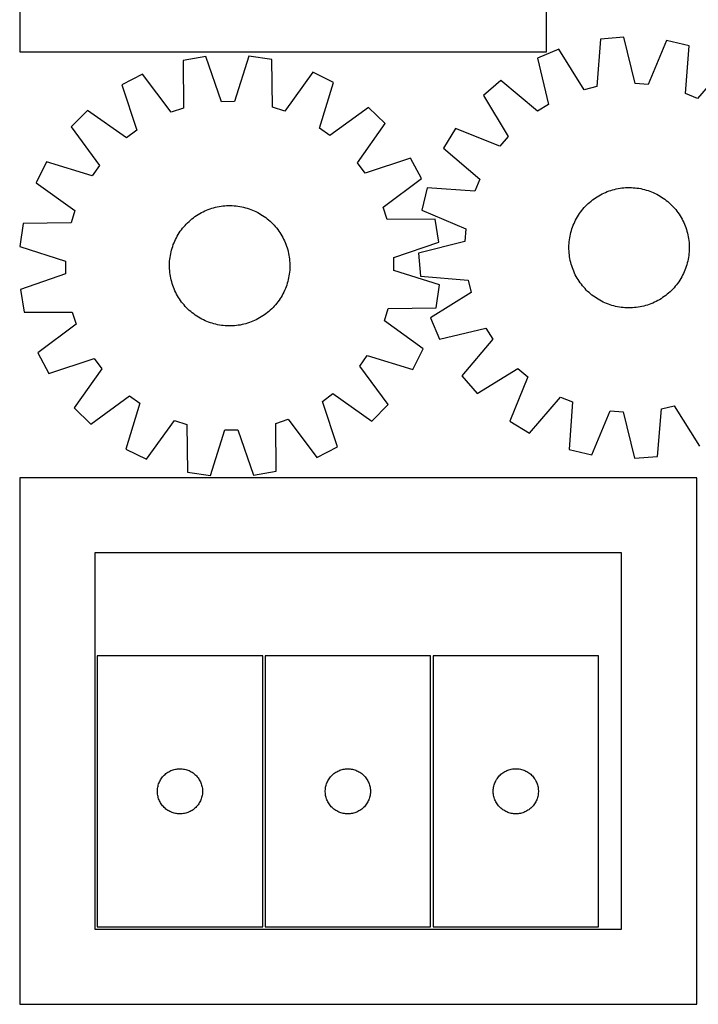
# Model space of a CAD drawing. Header units: millimetres. Extents: x 7 to 1493, y 7 to 2993.
# Tile 1 of 14: x 7 to 458, y 7 to 661. Entities that reach past the tile are written whole.
import ezdxf

# ---------------------------------------------------------------- set-up
doc = ezdxf.new("R2010")
doc.units = ezdxf.units.MM
doc.layers.add('CUT', color=7, linetype='CONTINUOUS', true_color=0x000000)

msp = doc.modelspace()

# ---------------------------------------------------------------- linework, layer by layer
at = {"layer": 'CUT'}
for p, q in [((6.640731, 1089.642746), (6.640731, 639.642746)), ((356.640731, 639.642746), (356.640731, 1089.642746)), ((392.613331, 648.161319), (390.01758, 616.503195)), ((407.9492, 649.402956), (392.613331, 648.161319)), ((415.604026, 618.574748), (407.9492, 649.402956)), ((364.878053, 641.436723), (350.676462, 635.516812)), ((381.684665, 614.482826), (364.878053, 641.436723)), ((436.405031, 647.227755), (424.153427, 617.921221)), ((451.373996, 643.669578), (436.405031, 647.227755)), ((449.127728, 611.984739), (451.373996, 643.669578)), ((6.640731, 639.642746), (356.640731, 639.642746)), ((130.313037, 636.555043), (115.143256, 633.984381)), ((140.619927, 606.509365), (130.313037, 636.555043)), ((158.850225, 636.862831), (149.193772, 606.601838)), ((174.071922, 634.619956), (158.850225, 636.862831)), ((350.676462, 635.516812), (357.990655, 604.606016)), ((115.143256, 633.984381), (115.310585, 602.220459)), ((174.589732, 602.859814), (174.071922, 634.619956)), ((477.764926, 632.807504), (457.056741, 608.721287)), ((88.09789, 624.873182), (74.464949, 617.740617)), ((107.18495, 599.483048), (88.09789, 624.873182)), ((201.307512, 626.094204), (182.772519, 600.298297)), ((215.091119, 619.25734), (201.307512, 626.094204)), ((74.464949, 617.740617), (84.43968, 587.583039)), ((205.769162, 588.891638), (215.091119, 619.25734)), ((326.37666, 620.550668), (314.699497, 610.531965)), ((350.68991, 600.109518), (326.37666, 620.550668)), ((390.01758, 616.503195), (381.684665, 614.482826)), ((424.153427, 617.921221), (415.604026, 618.574748)), ((314.699497, 610.531965), (331.207669, 583.394261)), ((457.056741, 608.721287), (449.127728, 611.984739)), ((115.310585, 602.220459), (107.18495, 599.483048)), ((149.193772, 606.601838), (140.619927, 606.509365)), ((182.772519, 600.298297), (174.589732, 602.859814)), ((238.359102, 602.732607), (212.759903, 583.92687)), ((249.355385, 591.970994), (238.359102, 602.732607)), ((357.990655, 604.606016), (350.68991, 600.109518)), ((51.558792, 600.717873), (40.797179, 589.72159)), ((77.557648, 582.468647), (51.558792, 600.717873)), ((40.797179, 589.72159), (59.602916, 564.122391)), ((231.106159, 565.972138), (249.355385, 591.970994)), ((84.43968, 587.583039), (77.557648, 582.468647)), ((212.759903, 583.92687), (205.769162, 588.891638)), ((296.213804, 588.789265), (288.204112, 575.652471)), ((325.653742, 576.861784), (296.213804, 588.789265)), ((331.207669, 583.394261), (325.653742, 576.861784)), ((288.204112, 575.652471), (312.290329, 554.944286)), ((24.272447, 566.453607), (17.435583, 552.67)), ((54.638149, 557.13165), (24.272447, 566.453607)), ((59.602916, 564.122391), (54.638149, 557.13165)), ((236.220551, 559.090106), (231.106159, 565.972138)), ((266.378129, 569.064837), (236.220551, 559.090106)), ((273.510694, 555.431897), (266.378129, 569.064837)), ((17.435583, 552.67), (43.231489, 534.135006)), ((248.12056, 536.344837), (273.510694, 555.431897)), ((312.290329, 554.944286), (309.026877, 547.015273)), ((277.342038, 549.261541), (273.78386, 534.292576)), ((309.026877, 547.015273), (277.342038, 549.261541)), ((389.264553, 542.658349), (390.318668, 543.342343)), ((390.318668, 543.342343), (391.393748, 543.992889)), ((391.393748, 543.992889), (392.488732, 544.609345)), ((392.488732, 544.609345), (393.602538, 545.191103)), ((393.602538, 545.191103), (394.734068, 545.737588)), ((394.734068, 545.737588), (395.882206, 546.248262)), ((395.882206, 546.248262), (397.045817, 546.722619)), ((397.045817, 546.722619), (398.223755, 547.160192)), ((398.223755, 547.160192), (399.414855, 547.56055)), ((399.414855, 547.56055), (400.617944, 547.923297)), ((400.617944, 547.923297), (401.831833, 548.248074)), ((401.831833, 548.248074), (403.055324, 548.534563)), ((403.055324, 548.534563), (404.28721, 548.782479)), ((404.28721, 548.782479), (405.526276, 548.991578)), ((405.526276, 548.991578), (406.771299, 549.161654)), ((406.771299, 549.161654), (408.021049, 549.29254)), ((408.021049, 549.29254), (409.274294, 549.384105)), ((409.274294, 549.384105), (410.529797, 549.436259)), ((410.529797, 549.436259), (411.786318, 549.448951)), ((411.786318, 549.448951), (413.042618, 549.422169)), ((413.042618, 549.422169), (414.297457, 549.355939)), ((414.297457, 549.355939), (415.549596, 549.250326)), ((415.549596, 549.250326), (416.7978, 549.105434)), ((416.7978, 549.105434), (418.040837, 548.921407)), ((418.040837, 548.921407), (419.27748, 548.698426)), ((419.27748, 548.698426), (420.506509, 548.436711)), ((420.506509, 548.436711), (421.726711, 548.136521)), ((421.726711, 548.136521), (422.936881, 547.798151)), ((422.936881, 547.798151), (424.135826, 547.421936)), ((424.135826, 547.421936), (425.322362, 547.008246)), ((425.322362, 547.008246), (426.495319, 546.557491)), ((426.495319, 546.557491), (427.653538, 546.070115)), ((427.653538, 546.070115), (428.795876, 545.546598)), ((428.795876, 545.546598), (429.921207, 544.987459)), ((429.921207, 544.987459), (431.02842, 544.393247)), ((431.02842, 544.393247), (432.116421, 543.764551)), ((432.116421, 543.764551), (433.184138, 543.10199)), ((137.857385, 536.591106), (139.091017, 536.830183)), ((139.091017, 536.830183), (140.33155, 537.030393)), ((140.33155, 537.030393), (141.57776, 537.191539)), ((141.57776, 537.191539), (142.828417, 537.31346)), ((142.828417, 537.31346), (144.082286, 537.396037)), ((144.082286, 537.396037), (145.33813, 537.439189)), ((145.33813, 537.439189), (146.59471, 537.442872)), ((146.59471, 537.442872), (147.850786, 537.407083)), ((147.850786, 537.407083), (149.105117, 537.331858)), ((149.105117, 537.331858), (150.356467, 537.21727)), ((150.356467, 537.21727), (151.6036, 537.063433)), ((151.6036, 537.063433), (152.845286, 536.870498)), ((152.845286, 536.870498), (154.080299, 536.638657)), ((381.706385, 536.069876), (382.557281, 536.994529)), ((382.557281, 536.994529), (383.4368, 537.891999)), ((383.4368, 537.891999), (384.344076, 538.761399)), ((384.344076, 538.761399), (385.278213, 539.601872)), ((385.278213, 539.601872), (386.238289, 540.412589)), ((386.238289, 540.412589), (387.223357, 541.192748)), ((387.223357, 541.192748), (388.232443, 541.941581)), ((388.232443, 541.941581), (389.264553, 542.658349)), ((433.184138, 543.10199), (434.230517, 542.406218)), ((434.230517, 542.406218), (435.254524, 541.677921)), ((435.254524, 541.677921), (436.25515, 540.917819)), ((436.25515, 540.917819), (437.231407, 540.126662)), ((437.231407, 540.126662), (438.182331, 539.305231)), ((438.182331, 539.305231), (439.106984, 538.454335)), ((439.106984, 538.454335), (440.004454, 537.574815)), ((440.004454, 537.574815), (440.873854, 536.667539)), ((43.231489, 534.135006), (40.669972, 525.952219)), ((122.987615, 530.104569), (124.024838, 530.813918)), ((124.024838, 530.813918), (125.08383, 531.490337)), ((125.08383, 531.490337), (126.163546, 532.133159)), ((126.163546, 532.133159), (127.262921, 532.741749)), ((127.262921, 532.741749), (128.38087, 533.315506)), ((128.38087, 533.315506), (129.516289, 533.853864)), ((129.516289, 533.853864), (130.668059, 534.356292)), ((130.668059, 534.356292), (131.835041, 534.822295)), ((131.835041, 534.822295), (133.016086, 535.251412)), ((133.016086, 535.251412), (134.210026, 535.643219)), ((134.210026, 535.643219), (135.415684, 535.997331)), ((135.415684, 535.997331), (136.631871, 536.313397)), ((136.631871, 536.313397), (137.857385, 536.591106)), ((154.080299, 536.638657), (155.307419, 536.368137)), ((155.307419, 536.368137), (156.525438, 536.059206)), ((156.525438, 536.059206), (157.733151, 535.712168)), ((157.733151, 535.712168), (158.929368, 535.327366)), ((158.929368, 535.327366), (160.112907, 534.90518)), ((160.112907, 534.90518), (161.282602, 534.446027)), ((161.282602, 534.446027), (162.437297, 533.950359)), ((162.437297, 533.950359), (163.575852, 533.418666)), ((163.575852, 533.418666), (164.697145, 532.851472)), ((164.697145, 532.851472), (165.800069, 532.249338)), ((165.800069, 532.249338), (166.883535, 531.612857)), ((166.883535, 531.612857), (167.946475, 530.942657)), ((167.946475, 530.942657), (168.987838, 530.239401)), ((168.987838, 530.239401), (170.006597, 529.503781)), ((250.857971, 528.219201), (248.12056, 536.344837)), ((273.78386, 534.292576), (303.090395, 522.040972)), ((377.247065, 530.003966), (377.909626, 531.071683)), ((377.909626, 531.071683), (378.605398, 532.118062)), ((378.605398, 532.118062), (379.333694, 533.142069)), ((379.333694, 533.142069), (380.093796, 534.142695)), ((380.093796, 534.142695), (380.884953, 535.118952)), ((380.884953, 535.118952), (381.706385, 536.069876)), ((440.873854, 536.667539), (441.714327, 535.733402)), ((441.714327, 535.733402), (442.525044, 534.773326)), ((442.525044, 534.773326), (443.305203, 533.788259)), ((443.305203, 533.788259), (444.054036, 532.779172)), ((444.054036, 532.779172), (444.770804, 531.747062)), ((444.770804, 531.747062), (445.454798, 530.692947)), ((445.454798, 530.692947), (446.105344, 529.617867)), ((8.90983, 525.434409), (6.666955, 510.212713)), ((40.669972, 525.952219), (8.90983, 525.434409)), ((115.591398, 523.334795), (116.419626, 524.279805)), ((116.419626, 524.279805), (117.277129, 525.198334)), ((117.277129, 525.198334), (118.163061, 526.089474)), ((118.163061, 526.089474), (119.076547, 526.952347)), ((119.076547, 526.952347), (120.016686, 527.786101)), ((120.016686, 527.786101), (120.98255, 528.589913)), ((120.98255, 528.589913), (121.973185, 529.362991)), ((121.973185, 529.362991), (122.987615, 530.104569)), ((170.006597, 529.503781), (171.001748, 528.736525)), ((171.001748, 528.736525), (171.972307, 527.938389)), ((171.972307, 527.938389), (172.917317, 527.11016)), ((172.917317, 527.11016), (173.835846, 526.252657)), ((173.835846, 526.252657), (174.726986, 525.366725)), ((174.726986, 525.366725), (175.58986, 524.453239)), ((175.58986, 524.453239), (176.423614, 523.5131)), ((282.621893, 528.38653), (250.857971, 528.219201)), ((285.192555, 513.216749), (282.621893, 528.38653)), ((374.003369, 523.209907), (374.454124, 524.382864)), ((374.454124, 524.382864), (374.941501, 525.541082)), ((374.941501, 525.541082), (375.465017, 526.683421)), ((375.465017, 526.683421), (376.024157, 527.808752)), ((376.024157, 527.808752), (376.618368, 528.915965)), ((376.618368, 528.915965), (377.247065, 530.003966)), ((446.105344, 529.617867), (446.7218, 528.522884)), ((446.7218, 528.522884), (447.303558, 527.409077)), ((447.303558, 527.409077), (447.850043, 526.277547)), ((447.850043, 526.277547), (448.360717, 525.12941)), ((448.360717, 525.12941), (448.835074, 523.965798)), ((448.835074, 523.965798), (449.272647, 522.787861)), ((110.678314, 516.059633), (111.280449, 517.162557)), ((111.280449, 517.162557), (111.91693, 518.246023)), ((111.91693, 518.246023), (112.587129, 519.308962)), ((112.587129, 519.308962), (113.290385, 520.350325)), ((113.290385, 520.350325), (114.026005, 521.369085)), ((114.026005, 521.369085), (114.793261, 522.364235)), ((114.793261, 522.364235), (115.591398, 523.334795)), ((176.423614, 523.5131), (177.227426, 522.547236)), ((177.227426, 522.547236), (178.000503, 521.556601)), ((178.000503, 521.556601), (178.742082, 520.542171)), ((178.742082, 520.542171), (179.451431, 519.504949)), ((179.451431, 519.504949), (180.12785, 518.445957)), ((180.12785, 518.445957), (180.770671, 517.36624)), ((180.770671, 517.36624), (181.379261, 516.266865)), ((303.090395, 522.040972), (302.436867, 513.491571)), ((372.090208, 515.928382), (372.313189, 517.165025)), ((372.313189, 517.165025), (372.574904, 518.394054)), ((372.574904, 518.394054), (372.875095, 519.614256)), ((372.875095, 519.614256), (373.213465, 520.824426)), ((373.213465, 520.824426), (373.58968, 522.023371)), ((373.58968, 522.023371), (374.003369, 523.209907)), ((449.272647, 522.787861), (449.673005, 521.59676)), ((449.673005, 521.59676), (450.035752, 520.393672)), ((450.035752, 520.393672), (450.36053, 519.179783)), ((450.36053, 519.179783), (450.647018, 517.956292)), ((450.647018, 517.956292), (450.894934, 516.724405)), ((108.20242, 510.291856), (108.624606, 511.475395)), ((108.624606, 511.475395), (109.083759, 512.64509)), ((109.083759, 512.64509), (109.579427, 513.799784)), ((109.579427, 513.799784), (110.11112, 514.93834)), ((110.11112, 514.93834), (110.678314, 516.059633)), ((181.379261, 516.266865), (181.953018, 515.148916)), ((181.953018, 515.148916), (182.491376, 514.013497)), ((182.491376, 514.013497), (182.993805, 512.861728)), ((182.993805, 512.861728), (183.459807, 511.694745)), ((183.459807, 511.694745), (183.888924, 510.513701)), ((183.888924, 510.513701), (184.280731, 509.31976)), ((255.146877, 502.909859), (285.192555, 513.216749)), ((302.436867, 513.491571), (271.608659, 505.836745)), ((371.562664, 509.673863), (371.589446, 510.930163)), ((371.589446, 510.930163), (371.655677, 512.185002)), ((371.655677, 512.185002), (371.76129, 513.437141)), ((371.76129, 513.437141), (371.906181, 514.685345)), ((371.906181, 514.685345), (372.090208, 515.928382)), ((450.894934, 516.724405), (451.104033, 515.485339)), ((451.104033, 515.485339), (451.27411, 514.240317)), ((451.27411, 514.240317), (451.404995, 512.990566)), ((451.404995, 512.990566), (451.49656, 511.737321)), ((451.49656, 511.737321), (451.548714, 510.481819)), ((6.666955, 510.212713), (36.927948, 500.55626)), ((106.466353, 502.966088), (106.659288, 504.207774)), ((106.659288, 504.207774), (106.89113, 505.442786)), ((106.89113, 505.442786), (107.16165, 506.669907)), ((107.16165, 506.669907), (107.470581, 507.887925)), ((107.470581, 507.887925), (107.817619, 509.095639)), ((107.817619, 509.095639), (108.20242, 510.291856)), ((184.280731, 509.31976), (184.634843, 508.114102)), ((184.634843, 508.114102), (184.950909, 506.897916)), ((184.950909, 506.897916), (185.228618, 505.672402)), ((185.228618, 505.672402), (185.467695, 504.438769)), ((185.467695, 504.438769), (185.667906, 503.198236)), ((271.608659, 505.836745), (272.850296, 490.500876)), ((371.575356, 508.417342), (371.562664, 509.673863)), ((371.627511, 507.161839), (371.575356, 508.417342)), ((371.719076, 505.908594), (371.627511, 507.161839)), ((371.849961, 504.658844), (371.719076, 505.908594)), ((372.020037, 503.413821), (371.849961, 504.658844)), ((451.217889, 504.213816), (451.033862, 502.970779)), ((451.362781, 505.46202), (451.217889, 504.213816)), ((451.468394, 506.714159), (451.362781, 505.46202)), ((451.534624, 507.968998), (451.468394, 506.714159)), ((451.561406, 509.225298), (451.534624, 507.968998)), ((451.548714, 510.481819), (451.561406, 509.225298)), ((36.927948, 500.55626), (37.020421, 491.982415)), ((106.086914, 497.957198), (106.122703, 499.213273)), ((106.090597, 496.700618), (106.086914, 497.957198)), ((106.122703, 499.213273), (106.197928, 500.467605)), ((106.197928, 500.467605), (106.312516, 501.718955)), ((106.312516, 501.718955), (106.466353, 502.966088)), ((185.667906, 503.198236), (185.829051, 501.952026)), ((185.829051, 501.952026), (185.950972, 500.70137)), ((185.950972, 500.70137), (186.03355, 499.447501)), ((186.03355, 499.447501), (186.076701, 498.191656)), ((186.076701, 498.191656), (186.080384, 496.935076)), ((255.239351, 494.336014), (255.146877, 502.909859)), ((372.229137, 502.174755), (372.020037, 503.413821)), ((372.477053, 500.942869), (372.229137, 502.174755)), ((372.763541, 499.719377), (372.477053, 500.942869)), ((373.088319, 498.505489), (372.763541, 499.719377)), ((373.451066, 497.3024), (373.088319, 498.505489)), ((449.910606, 498.074734), (449.534391, 496.875789)), ((450.248976, 499.284905), (449.910606, 498.074734)), ((450.549166, 500.505107), (450.248976, 499.284905)), ((450.810881, 501.734136), (450.549166, 500.505107)), ((451.033862, 502.970779), (450.810881, 501.734136)), ((37.020421, 491.982415), (6.974743, 481.675525)), ((106.133749, 495.444774), (106.090597, 496.700618)), ((106.216326, 494.190904), (106.133749, 495.444774)), ((106.338247, 492.940248), (106.216326, 494.190904)), ((106.499393, 491.694038), (106.338247, 492.940248)), ((106.699603, 490.453505), (106.499393, 491.694038)), ((185.700945, 491.926186), (185.508011, 490.6845)), ((185.854782, 493.173319), (185.700945, 491.926186)), ((185.96937, 494.424669), (185.854782, 493.173319)), ((186.044596, 495.679001), (185.96937, 494.424669)), ((186.080384, 496.935076), (186.044596, 495.679001)), ((285.500343, 484.679562), (255.239351, 494.336014)), ((373.851423, 496.1113), (373.451066, 497.3024)), ((374.288997, 494.933362), (373.851423, 496.1113)), ((374.763354, 493.769751), (374.288997, 494.933362)), ((375.274027, 492.621613), (374.763354, 493.769751)), ((375.820512, 491.490083), (375.274027, 492.621613)), ((376.40227, 490.376276), (375.820512, 491.490083)), ((447.099914, 491.090408), (446.505703, 489.983196)), ((447.659054, 492.215739), (447.099914, 491.090408)), ((448.18257, 493.358078), (447.659054, 492.215739)), ((448.669946, 494.516297), (448.18257, 493.358078)), ((449.120701, 495.689253), (448.669946, 494.516297)), ((449.534391, 496.875789), (449.120701, 495.689253)), ((106.938681, 489.219872), (106.699603, 490.453505)), ((107.21639, 487.994358), (106.938681, 489.219872)), ((107.532456, 486.778172), (107.21639, 487.994358)), ((107.886567, 485.572514), (107.532456, 486.778172)), ((108.278375, 484.378573), (107.886567, 485.572514)), ((108.707491, 483.197529), (108.278375, 484.378573)), ((183.964878, 484.600419), (183.542692, 483.416879)), ((184.34968, 485.796635), (183.964878, 484.600419)), ((184.696718, 487.004349), (184.34968, 485.796635)), ((185.005649, 488.222367), (184.696718, 487.004349)), ((185.276169, 489.449488), (185.005649, 488.222367)), ((185.508011, 490.6845), (185.276169, 489.449488)), ((272.850296, 490.500876), (304.50842, 487.905125)), ((283.257468, 469.457865), (285.500343, 484.679562)), ((304.50842, 487.905125), (306.528789, 479.57221)), ((377.018726, 489.281293), (376.40227, 490.376276)), ((377.669273, 488.206213), (377.018726, 489.281293)), ((378.353267, 487.152098), (377.669273, 488.206213)), ((379.070034, 486.119988), (378.353267, 487.152098)), ((379.818867, 485.110901), (379.070034, 486.119988)), ((380.599027, 484.125834), (379.818867, 485.110901)), ((443.030275, 484.756465), (442.239117, 483.780209)), ((443.790376, 485.757091), (443.030275, 484.756465)), ((444.518673, 486.781099), (443.790376, 485.757091)), ((445.214445, 487.827477), (444.518673, 486.781099)), ((445.877006, 488.895194), (445.214445, 487.827477)), ((446.505703, 489.983196), (445.877006, 488.895194)), ((6.974743, 481.675525), (9.545405, 466.505744)), ((109.173494, 482.030546), (108.707491, 483.197529)), ((109.675922, 480.878777), (109.173494, 482.030546)), ((110.214281, 479.743358), (109.675922, 480.878777)), ((110.788038, 478.625409), (110.214281, 479.743358)), ((111.396627, 477.526034), (110.788038, 478.625409)), ((181.488984, 478.832641), (180.88685, 477.729717)), ((182.056178, 479.953934), (181.488984, 478.832641)), ((182.587871, 481.09249), (182.056178, 479.953934)), ((183.083539, 482.247185), (182.587871, 481.09249)), ((183.542692, 483.416879), (183.083539, 482.247185)), ((306.528789, 479.57221), (279.574893, 462.765598)), ((381.409743, 483.165758), (380.599027, 484.125834)), ((382.250217, 482.231621), (381.409743, 483.165758)), ((383.119617, 481.324345), (382.250217, 482.231621)), ((384.017087, 480.444825), (383.119617, 481.324345)), ((384.94174, 479.59393), (384.017087, 480.444825)), ((385.892664, 478.772498), (384.94174, 479.59393)), ((386.868921, 477.981341), (385.892664, 478.772498)), ((387.869546, 477.221239), (386.868921, 477.981341)), ((436.885781, 478.486572), (435.900714, 477.706412)), ((437.845857, 479.297288), (436.885781, 478.486572)), ((438.779994, 480.137761), (437.845857, 479.297288)), ((439.68727, 481.007162), (438.779994, 480.137761)), ((440.56679, 481.904631), (439.68727, 481.007162)), ((441.417686, 482.829285), (440.56679, 481.904631)), ((442.239117, 483.780209), (441.417686, 482.829285)), ((112.039449, 476.446318), (111.396627, 477.526034)), ((112.715868, 475.387326), (112.039449, 476.446318)), ((113.425217, 474.350103), (112.715868, 475.387326)), ((114.166796, 473.335673), (113.425217, 474.350103)), ((114.939873, 472.345038), (114.166796, 473.335673)), ((115.743685, 471.379174), (114.939873, 472.345038)), ((116.577439, 470.439035), (115.743685, 471.379174)), ((176.575901, 471.55748), (175.747672, 470.612469)), ((177.374037, 472.528039), (176.575901, 471.55748)), ((178.141294, 473.523189), (177.374037, 472.528039)), ((178.876913, 474.541949), (178.141294, 473.523189)), ((179.58017, 475.583312), (178.876913, 474.541949)), ((180.250369, 476.646251), (179.58017, 475.583312)), ((180.88685, 477.729717), (180.250369, 476.646251)), ((388.893554, 476.492943), (387.869546, 477.221239)), ((389.939932, 475.797171), (388.893554, 476.492943)), ((391.007649, 475.134609), (389.939932, 475.797171)), ((392.095651, 474.505913), (391.007649, 475.134609)), ((393.202864, 473.911702), (392.095651, 474.505913)), ((394.328194, 473.352562), (393.202864, 473.911702)), ((395.470533, 472.829046), (394.328194, 473.352562)), ((396.628752, 472.341669), (395.470533, 472.829046)), ((397.801708, 471.890914), (396.628752, 472.341669)), ((398.988244, 471.477225), (397.801708, 471.890914)), ((400.187189, 471.101009), (398.988244, 471.477225)), ((423.709215, 471.33861), (422.506127, 470.975864)), ((424.900316, 471.738968), (423.709215, 471.33861)), ((426.078253, 472.176541), (424.900316, 471.738968)), ((427.241865, 472.650899), (426.078253, 472.176541)), ((428.390002, 473.161572), (427.241865, 472.650899)), ((429.521533, 473.708057), (428.390002, 473.161572)), ((430.635339, 474.289815), (429.521533, 473.708057)), ((431.730322, 474.906271), (430.635339, 474.289815)), ((432.805402, 475.556817), (431.730322, 474.906271)), ((433.859517, 476.240812), (432.805402, 475.556817)), ((434.891627, 476.957579), (433.859517, 476.240812)), ((435.900714, 477.706412), (434.891627, 476.957579)), ((9.545405, 466.505744), (41.309327, 466.673073)), ((41.309327, 466.673073), (44.046738, 458.547437)), ((117.440312, 469.525549), (116.577439, 470.439035)), ((118.331453, 468.639617), (117.440312, 469.525549)), ((119.249981, 467.782114), (118.331453, 468.639617)), ((120.194992, 466.953885), (119.249981, 467.782114)), ((121.165551, 466.155749), (120.194992, 466.953885)), ((122.160701, 465.388493), (121.165551, 466.155749)), ((123.179461, 464.652873), (122.160701, 465.388493)), ((169.179683, 464.787705), (168.142461, 464.078356)), ((170.194113, 465.529284), (169.179683, 464.787705)), ((171.184749, 466.302361), (170.194113, 465.529284)), ((172.150612, 467.106173), (171.184749, 466.302361)), ((173.090751, 467.939927), (172.150612, 467.106173)), ((174.004237, 468.8028), (173.090751, 467.939927)), ((174.890169, 469.693941), (174.004237, 468.8028)), ((175.747672, 470.612469), (174.890169, 469.693941)), ((248.93581, 460.757268), (251.497326, 468.940055)), ((251.497326, 468.940055), (283.257468, 469.457865)), ((401.39736, 470.76264), (400.187189, 471.101009)), ((402.617562, 470.462449), (401.39736, 470.76264)), ((403.846591, 470.200734), (402.617562, 470.462449)), ((405.083234, 469.977753), (403.846591, 470.200734)), ((406.326271, 469.793726), (405.083234, 469.977753)), ((407.574475, 469.648834), (406.326271, 469.793726)), ((408.826614, 469.543221), (407.574475, 469.648834)), ((410.081453, 469.476991), (408.826614, 469.543221)), ((411.337753, 469.450209), (410.081453, 469.476991)), ((412.594274, 469.462901), (411.337753, 469.450209)), ((413.849777, 469.515056), (412.594274, 469.462901)), ((415.103021, 469.606621), (413.849777, 469.515056)), ((416.352772, 469.737506), (415.103021, 469.606621)), ((417.597794, 469.907582), (416.352772, 469.737506)), ((418.83686, 470.116681), (417.597794, 469.907582)), ((420.068747, 470.364598), (418.83686, 470.116681)), ((421.292238, 470.651086), (420.068747, 470.364598)), ((422.506127, 470.975864), (421.292238, 470.651086)), ((44.046738, 458.547437), (18.656605, 439.460377)), ((124.220824, 463.949617), (123.179461, 464.652873)), ((125.283763, 463.279417), (124.220824, 463.949617)), ((126.367229, 462.642936), (125.283763, 463.279417)), ((127.470153, 462.040802), (126.367229, 462.642936)), ((128.591446, 461.473608), (127.470153, 462.040802)), ((129.730002, 460.941915), (128.591446, 461.473608)), ((130.884697, 460.446247), (129.730002, 460.941915)), ((132.054391, 459.987094), (130.884697, 460.446247)), ((133.237931, 459.564908), (132.054391, 459.987094)), ((134.434147, 459.180106), (133.237931, 459.564908)), ((135.641861, 458.833069), (134.434147, 459.180106)), ((136.859879, 458.524137), (135.641861, 458.833069)), ((138.087, 458.253617), (136.859879, 458.524137)), ((139.322013, 458.021776), (138.087, 458.253617)), ((154.309914, 458.301168), (153.076282, 458.062091)), ((155.535428, 458.578877), (154.309914, 458.301168)), ((156.751614, 458.894944), (155.535428, 458.578877)), ((157.957272, 459.249055), (156.751614, 458.894944)), ((159.151213, 459.640863), (157.957272, 459.249055)), ((160.332257, 460.069979), (159.151213, 459.640863)), ((161.49924, 460.535982), (160.332257, 460.069979)), ((162.651009, 461.03841), (161.49924, 460.535982)), ((163.786429, 461.576768), (162.651009, 461.03841)), ((164.904377, 462.150526), (163.786429, 461.576768)), ((166.003752, 462.759115), (164.904377, 462.150526)), ((167.083469, 463.401937), (166.003752, 462.759115)), ((168.142461, 464.078356), (167.083469, 463.401937)), ((274.731716, 442.222275), (248.93581, 460.757268)), ((279.574893, 462.765598), (285.494804, 448.564006)), ((140.563698, 457.828841), (139.322013, 458.021776)), ((141.810831, 457.675004), (140.563698, 457.828841)), ((143.062181, 457.560416), (141.810831, 457.675004)), ((144.316513, 457.485191), (143.062181, 457.560416)), ((145.572589, 457.449402), (144.316513, 457.485191)), ((146.829168, 457.453085), (145.572589, 457.449402)), ((148.085013, 457.496237), (146.829168, 457.453085)), ((149.338882, 457.578814), (148.085013, 457.496237)), ((150.589539, 457.700735), (149.338882, 457.578814)), ((151.835748, 457.861881), (150.589539, 457.700735)), ((153.076282, 458.062091), (151.835748, 457.861881)), ((285.494804, 448.564006), (316.4056, 455.8782)), ((316.4056, 455.8782), (320.902097, 448.577455)), ((320.902097, 448.577455), (300.460947, 424.264205)), ((18.656605, 439.460377), (25.78917, 425.827437)), ((267.894852, 428.438667), (274.731716, 442.222275)), ((25.78917, 425.827437), (55.946748, 435.802168)), ((55.946748, 435.802168), (61.06114, 428.920136)), ((232.564382, 430.769883), (237.52915, 437.760624)), ((237.52915, 437.760624), (267.894852, 428.438667)), ((61.06114, 428.920136), (42.811913, 402.92128)), ((251.370119, 405.170684), (232.564382, 430.769883)), ((310.47965, 412.587041), (337.617354, 429.095214)), ((337.617354, 429.095214), (344.149832, 423.541287)), ((300.460947, 424.264205), (310.47965, 412.587041)), ((344.149832, 423.541287), (332.22235, 394.101349)), ((207.727619, 407.309235), (214.609651, 412.423627)), ((214.609651, 412.423627), (240.608506, 394.174401)), ((53.808196, 392.159667), (79.407396, 410.965404)), ((86.398136, 406.000637), (77.076179, 375.634935)), ((79.407396, 410.965404), (86.398136, 406.000637)), ((217.702349, 377.151658), (207.727619, 407.309235)), ((345.359145, 386.091657), (366.067329, 410.177874)), ((366.067329, 410.177874), (373.996343, 406.914422)), ((373.996343, 406.914422), (371.750074, 375.229583)), ((42.811913, 402.92128), (53.808196, 392.159667)), ((240.608506, 394.174401), (251.370119, 405.170684)), ((386.71904, 371.671405), (398.970643, 400.977939)), ((398.970643, 400.977939), (407.520045, 400.324412)), ((407.520045, 400.324412), (415.174871, 369.496204)), ((430.51074, 370.737841), (433.10649, 402.395965)), ((433.10649, 402.395965), (441.439406, 404.416334)), ((441.439406, 404.416334), (458.246018, 377.462438)), ((90.859787, 368.798071), (109.39478, 394.593977)), ((109.39478, 394.593977), (117.577567, 392.03246)), ((176.856713, 392.671815), (184.982349, 395.409226)), ((184.982349, 395.409226), (204.069409, 370.019093)), ((332.22235, 394.101349), (345.359145, 386.091657)), ((117.577567, 392.03246), (118.095377, 360.272318)), ((133.317074, 358.029443), (142.973526, 388.290436)), ((142.973526, 388.290436), (151.547372, 388.382909)), ((151.547372, 388.382909), (161.854262, 358.337231)), ((177.024042, 360.907893), (176.856713, 392.671815)), ((77.076179, 375.634935), (90.859787, 368.798071)), ((204.069409, 370.019093), (217.702349, 377.151658)), ((371.750074, 375.229583), (386.71904, 371.671405)), ((415.174871, 369.496204), (430.51074, 370.737841)), ((118.095377, 360.272318), (133.317074, 358.029443)), ((161.854262, 358.337231), (177.024042, 360.907893)), ((456.524767, 356.515852), (6.524767, 356.515852)), ((6.524767, 356.515852), (6.524767, 6.515852)), ((456.524767, 6.515852), (456.524767, 356.515852)), ((406.524767, 306.515852), (56.524767, 306.515852)), ((56.524767, 306.515852), (56.524767, 56.515852)), ((406.524767, 56.515852), (406.524767, 306.515852)), ((168.051275, 238.096695), (58.051275, 238.096695)), ((58.051275, 238.096695), (58.051275, 58.096695)), ((168.051275, 58.096695), (168.051275, 238.096695)), ((279.634512, 238.076172), (169.634512, 238.076172)), ((169.634512, 238.076172), (169.634512, 58.076172)), ((279.634512, 58.076172), (279.634512, 238.076172)), ((281.272355, 238.121182), (281.272355, 58.121182)), ((391.272355, 238.121182), (281.272355, 238.121182)), ((391.272355, 58.121182), (391.272355, 238.121182)), ((100.60612, 156.470351), (101.053686, 157.099909)), ((101.053686, 157.099909), (101.533068, 157.705593)), ((101.533068, 157.705593), (102.042995, 158.285795)), ((102.042995, 158.285795), (102.582113, 158.838978)), ((102.582113, 158.838978), (103.148993, 159.363674)), ((103.148993, 159.363674), (103.742133, 159.858492)), ((103.742133, 159.858492), (104.359959, 160.32212)), ((104.359959, 160.32212), (105.000832, 160.753328)), ((105.000832, 160.753328), (105.663054, 161.150974)), ((105.663054, 161.150974), (106.344868, 161.514001)), ((106.344868, 161.514001), (107.044467, 161.841449)), ((107.044467, 161.841449), (107.759994, 162.132447)), ((107.759994, 162.132447), (108.489553, 162.386226)), ((108.489553, 162.386226), (109.231208, 162.602111)), ((109.231208, 162.602111), (109.982994, 162.77953)), ((109.982994, 162.77953), (110.742916, 162.918014)), ((110.742916, 162.918014), (111.50896, 163.017193)), ((111.50896, 163.017193), (112.279094, 163.076806)), ((112.279094, 163.076806), (113.051275, 163.096695)), ((113.051275, 163.096695), (113.823456, 163.076806)), ((113.823456, 163.076806), (114.59359, 163.017193)), ((114.59359, 163.017193), (115.359634, 162.918014)), ((115.359634, 162.918014), (116.119556, 162.77953)), ((116.119556, 162.77953), (116.871342, 162.602111)), ((116.871342, 162.602111), (117.612998, 162.386226)), ((117.612998, 162.386226), (118.342556, 162.132447)), ((118.342556, 162.132447), (119.058084, 161.841449)), ((119.058084, 161.841449), (119.757682, 161.514001)), ((119.757682, 161.514001), (120.439496, 161.150974)), ((120.439496, 161.150974), (121.101718, 160.753328)), ((121.101718, 160.753328), (121.742592, 160.32212)), ((121.742592, 160.32212), (122.360417, 159.858492)), ((122.360417, 159.858492), (122.953557, 159.363674)), ((122.953557, 159.363674), (123.520437, 158.838978)), ((123.520437, 158.838978), (124.059556, 158.285795)), ((124.059556, 158.285795), (124.569482, 157.705593)), ((124.569482, 157.705593), (125.048864, 157.099909)), ((125.048864, 157.099909), (125.49643, 156.470351)), ((212.189357, 156.449828), (212.636923, 157.079386)), ((212.636923, 157.079386), (213.116305, 157.68507)), ((213.116305, 157.68507), (213.626231, 158.265272)), ((213.626231, 158.265272), (214.16535, 158.818455)), ((214.16535, 158.818455), (214.73223, 159.343151)), ((214.73223, 159.343151), (215.32537, 159.837969)), ((215.32537, 159.837969), (215.943195, 160.301597)), ((215.943195, 160.301597), (216.584069, 160.732805)), ((216.584069, 160.732805), (217.246291, 161.130451)), ((217.246291, 161.130451), (217.928105, 161.493478)), ((217.928105, 161.493478), (218.627703, 161.820926)), ((218.627703, 161.820926), (219.343231, 162.111924)), ((219.343231, 162.111924), (220.072789, 162.365703)), ((220.072789, 162.365703), (220.814445, 162.581588)), ((220.814445, 162.581588), (221.566231, 162.759007)), ((221.566231, 162.759007), (222.326153, 162.89749)), ((222.326153, 162.89749), (223.092197, 162.99667)), ((223.092197, 162.99667), (223.862331, 163.056283)), ((223.862331, 163.056283), (224.634512, 163.076172)), ((224.634512, 163.076172), (225.406693, 163.056283)), ((225.406693, 163.056283), (226.176827, 162.99667)), ((226.176827, 162.99667), (226.94287, 162.89749)), ((226.94287, 162.89749), (227.702793, 162.759007)), ((227.702793, 162.759007), (228.454579, 162.581588)), ((228.454579, 162.581588), (229.196234, 162.365703)), ((229.196234, 162.365703), (229.925793, 162.111924)), ((229.925793, 162.111924), (230.64132, 161.820926)), ((230.64132, 161.820926), (231.340919, 161.493478)), ((231.340919, 161.493478), (232.022733, 161.130451)), ((232.022733, 161.130451), (232.684955, 160.732805)), ((232.684955, 160.732805), (233.325828, 160.301597)), ((233.325828, 160.301597), (233.943654, 159.837969)), ((233.943654, 159.837969), (234.536794, 159.343151)), ((234.536794, 159.343151), (235.103674, 158.818455)), ((235.103674, 158.818455), (235.642792, 158.265272)), ((235.642792, 158.265272), (236.152719, 157.68507)), ((236.152719, 157.68507), (236.632101, 157.079386)), ((236.632101, 157.079386), (237.079667, 156.449828)), ((323.8272, 156.494838), (324.274766, 157.124397)), ((324.274766, 157.124397), (324.754148, 157.73008)), ((324.754148, 157.73008), (325.264074, 158.310282)), ((325.264074, 158.310282), (325.803192, 158.863465)), ((325.803192, 158.863465), (326.370073, 159.388161)), ((326.370073, 159.388161), (326.963213, 159.882979)), ((326.963213, 159.882979), (327.581038, 160.346607)), ((327.581038, 160.346607), (328.221912, 160.777816)), ((328.221912, 160.777816), (328.884134, 161.175461)), ((328.884134, 161.175461), (329.565948, 161.538489)), ((329.565948, 161.538489), (330.265546, 161.865936)), ((330.265546, 161.865936), (330.981073, 162.156935)), ((330.981073, 162.156935), (331.710632, 162.410713)), ((331.710632, 162.410713), (332.452288, 162.626598)), ((332.452288, 162.626598), (333.204074, 162.804018)), ((333.204074, 162.804018), (333.963996, 162.942501)), ((333.963996, 162.942501), (334.73004, 163.041681)), ((334.73004, 163.041681), (335.500173, 163.101294)), ((335.500173, 163.101294), (336.272355, 163.121182)), ((336.272355, 163.121182), (337.044536, 163.101294)), ((337.044536, 163.101294), (337.81467, 163.041681)), ((337.81467, 163.041681), (338.580713, 162.942501)), ((338.580713, 162.942501), (339.340636, 162.804018)), ((339.340636, 162.804018), (340.092422, 162.626598)), ((340.092422, 162.626598), (340.834077, 162.410713)), ((340.834077, 162.410713), (341.563636, 162.156935)), ((341.563636, 162.156935), (342.279163, 161.865936)), ((342.279163, 161.865936), (342.978762, 161.538489)), ((342.978762, 161.538489), (343.660576, 161.175461)), ((343.660576, 161.175461), (344.322798, 160.777816)), ((344.322798, 160.777816), (344.963671, 160.346607)), ((344.963671, 160.346607), (345.581497, 159.882979)), ((345.581497, 159.882979), (346.174637, 159.388161)), ((346.174637, 159.388161), (346.741517, 158.863465)), ((346.741517, 158.863465), (347.280635, 158.310282)), ((347.280635, 158.310282), (347.790561, 157.73008)), ((347.790561, 157.73008), (348.269943, 157.124397)), ((348.269943, 157.124397), (348.71751, 156.494838)), ((98.175435, 150.02267), (98.294306, 150.785906)), ((98.294306, 150.785906), (98.45231, 151.542011)), ((98.45231, 151.542011), (98.649027, 152.28898)), ((98.649027, 152.28898), (98.883937, 153.024831)), ((98.883937, 153.024831), (99.156416, 153.747613)), ((99.156416, 153.747613), (99.465741, 154.455411)), ((99.465741, 154.455411), (99.811093, 155.146346)), ((99.811093, 155.146346), (100.191556, 155.818587)), ((100.191556, 155.818587), (100.60612, 156.470351)), ((125.49643, 156.470351), (125.910995, 155.818587)), ((125.910995, 155.818587), (126.291457, 155.146346)), ((126.291457, 155.146346), (126.636809, 154.455411)), ((126.636809, 154.455411), (126.946135, 153.747613)), ((126.946135, 153.747613), (127.218614, 153.024831)), ((127.218614, 153.024831), (127.453523, 152.28898)), ((127.453523, 152.28898), (127.650241, 151.542011)), ((127.650241, 151.542011), (127.808244, 150.785906)), ((127.808244, 150.785906), (127.927115, 150.02267)), ((209.758672, 150.002147), (209.877543, 150.765383)), ((209.877543, 150.765383), (210.035546, 151.521488)), ((210.035546, 151.521488), (210.232264, 152.268457)), ((210.232264, 152.268457), (210.467173, 153.004308)), ((210.467173, 153.004308), (210.739652, 153.72709)), ((210.739652, 153.72709), (211.048978, 154.434888)), ((211.048978, 154.434888), (211.39433, 155.125823)), ((211.39433, 155.125823), (211.774792, 155.798064)), ((211.774792, 155.798064), (212.189357, 156.449828)), ((237.079667, 156.449828), (237.494231, 155.798064)), ((237.494231, 155.798064), (237.874694, 155.125823)), ((237.874694, 155.125823), (238.220046, 154.434888)), ((238.220046, 154.434888), (238.529371, 153.72709)), ((238.529371, 153.72709), (238.80185, 153.004308)), ((238.80185, 153.004308), (239.03676, 152.268457)), ((239.03676, 152.268457), (239.233477, 151.521488)), ((239.233477, 151.521488), (239.391481, 150.765383)), ((239.391481, 150.765383), (239.510352, 150.002147)), ((321.396515, 150.047158), (321.515385, 150.810394)), ((321.515385, 150.810394), (321.673389, 151.566499)), ((321.673389, 151.566499), (321.870107, 152.313467)), ((321.870107, 152.313467), (322.105016, 153.049318)), ((322.105016, 153.049318), (322.377495, 153.772101)), ((322.377495, 153.772101), (322.686821, 154.479898)), ((322.686821, 154.479898), (323.032173, 155.170834)), ((323.032173, 155.170834), (323.412635, 155.843074)), ((323.412635, 155.843074), (323.8272, 156.494838)), ((348.71751, 156.494838), (349.132074, 155.843074)), ((349.132074, 155.843074), (349.512537, 155.170834)), ((349.512537, 155.170834), (349.857889, 154.479898)), ((349.857889, 154.479898), (350.167214, 153.772101)), ((350.167214, 153.772101), (350.439693, 153.049318)), ((350.439693, 153.049318), (350.674603, 152.313467)), ((350.674603, 152.313467), (350.87132, 151.566499)), ((350.87132, 151.566499), (351.029324, 150.810394)), ((351.029324, 150.810394), (351.148195, 150.047158)), ((98.056248, 148.482914), (98.096012, 149.254327)), ((98.056248, 147.710476), (98.056248, 148.482914)), ((98.096012, 146.939063), (98.056248, 147.710476)), ((98.096012, 149.254327), (98.175435, 150.02267)), ((98.175435, 146.17072), (98.096012, 146.939063)), ((98.294306, 145.407484), (98.175435, 146.17072)), ((98.45231, 144.651379), (98.294306, 145.407484)), ((98.649027, 143.904411), (98.45231, 144.651379)), ((127.650241, 144.651379), (127.453523, 143.904411)), ((127.808244, 145.407484), (127.650241, 144.651379)), ((127.927115, 146.17072), (127.808244, 145.407484)), ((127.927115, 150.02267), (128.006538, 149.254327)), ((128.006538, 146.939063), (127.927115, 146.17072)), ((128.006538, 149.254327), (128.046302, 148.482914)), ((128.046302, 147.710476), (128.006538, 146.939063)), ((128.046302, 148.482914), (128.046302, 147.710476)), ((209.639485, 148.462391), (209.679249, 149.233804)), ((209.639485, 147.689953), (209.639485, 148.462391)), ((209.679249, 146.91854), (209.639485, 147.689953)), ((209.679249, 149.233804), (209.758672, 150.002147)), ((209.758672, 146.150197), (209.679249, 146.91854)), ((209.877543, 145.386961), (209.758672, 146.150197)), ((210.035546, 144.630856), (209.877543, 145.386961)), ((210.232264, 143.883887), (210.035546, 144.630856)), ((239.233477, 144.630856), (239.03676, 143.883887)), ((239.391481, 145.386961), (239.233477, 144.630856)), ((239.510352, 146.150197), (239.391481, 145.386961)), ((239.510352, 150.002147), (239.589775, 149.233804)), ((239.589775, 146.91854), (239.510352, 146.150197)), ((239.589775, 149.233804), (239.629539, 148.462391)), ((239.629539, 147.689953), (239.589775, 146.91854)), ((239.629539, 148.462391), (239.629539, 147.689953)), ((321.277328, 148.507401), (321.317092, 149.278814)), ((321.277328, 147.734964), (321.277328, 148.507401)), ((321.317092, 146.96355), (321.277328, 147.734964)), ((321.317092, 149.278814), (321.396515, 150.047158)), ((321.396515, 146.195207), (321.317092, 146.96355)), ((321.515385, 145.431971), (321.396515, 146.195207)), ((321.673389, 144.675866), (321.515385, 145.431971)), ((321.870107, 143.928898), (321.673389, 144.675866)), ((350.87132, 144.675866), (350.674603, 143.928898)), ((351.029324, 145.431971), (350.87132, 144.675866)), ((351.148195, 146.195207), (351.029324, 145.431971)), ((351.148195, 150.047158), (351.227618, 149.278814)), ((351.227618, 146.96355), (351.148195, 146.195207)), ((351.227618, 149.278814), (351.267382, 148.507401)), ((351.267382, 147.734964), (351.227618, 146.96355)), ((351.267382, 148.507401), (351.267382, 147.734964)), ((98.883937, 143.168559), (98.649027, 143.904411)), ((99.156416, 142.445777), (98.883937, 143.168559)), ((99.465741, 141.737979), (99.156416, 142.445777)), ((99.811093, 141.047044), (99.465741, 141.737979)), ((100.191556, 140.374803), (99.811093, 141.047044)), ((100.60612, 139.723039), (100.191556, 140.374803)), ((101.053686, 139.093481), (100.60612, 139.723039)), ((101.533068, 138.487797), (101.053686, 139.093481)), ((102.042995, 137.907595), (101.533068, 138.487797)), ((102.582113, 137.354412), (102.042995, 137.907595)), ((124.059556, 137.907595), (123.520437, 137.354412)), ((124.569482, 138.487797), (124.059556, 137.907595)), ((125.048864, 139.093481), (124.569482, 138.487797)), ((125.49643, 139.723039), (125.048864, 139.093481)), ((125.910995, 140.374803), (125.49643, 139.723039)), ((126.291457, 141.047044), (125.910995, 140.374803)), ((126.636809, 141.737979), (126.291457, 141.047044)), ((126.946135, 142.445777), (126.636809, 141.737979)), ((127.218614, 143.168559), (126.946135, 142.445777)), ((127.453523, 143.904411), (127.218614, 143.168559)), ((210.467173, 143.148036), (210.232264, 143.883887)), ((210.739652, 142.425254), (210.467173, 143.148036)), ((211.048978, 141.717456), (210.739652, 142.425254)), ((211.39433, 141.026521), (211.048978, 141.717456)), ((211.774792, 140.35428), (211.39433, 141.026521)), ((212.189357, 139.702516), (211.774792, 140.35428)), ((212.636923, 139.072958), (212.189357, 139.702516)), ((213.116305, 138.467274), (212.636923, 139.072958)), ((213.626231, 137.887072), (213.116305, 138.467274)), ((214.16535, 137.333889), (213.626231, 137.887072)), ((235.642792, 137.887072), (235.103674, 137.333889)), ((236.152719, 138.467274), (235.642792, 137.887072)), ((236.632101, 139.072958), (236.152719, 138.467274)), ((237.079667, 139.702516), (236.632101, 139.072958)), ((237.494231, 140.35428), (237.079667, 139.702516)), ((237.874694, 141.026521), (237.494231, 140.35428)), ((238.220046, 141.717456), (237.874694, 141.026521)), ((238.529371, 142.425254), (238.220046, 141.717456)), ((238.80185, 143.148036), (238.529371, 142.425254)), ((239.03676, 143.883887), (238.80185, 143.148036)), ((322.105016, 143.193047), (321.870107, 143.928898)), ((322.377495, 142.470264), (322.105016, 143.193047)), ((322.686821, 141.762467), (322.377495, 142.470264)), ((323.032173, 141.071531), (322.686821, 141.762467)), ((323.412635, 140.39929), (323.032173, 141.071531)), ((323.8272, 139.747527), (323.412635, 140.39929)), ((324.274766, 139.117968), (323.8272, 139.747527)), ((324.754148, 138.512285), (324.274766, 139.117968)), ((325.264074, 137.932082), (324.754148, 138.512285)), ((325.803192, 137.3789), (325.264074, 137.932082)), ((347.280635, 137.932082), (346.741517, 137.3789)), ((347.790561, 138.512285), (347.280635, 137.932082)), ((348.269943, 139.117968), (347.790561, 138.512285)), ((348.71751, 139.747527), (348.269943, 139.117968)), ((349.132074, 140.39929), (348.71751, 139.747527)), ((349.512537, 141.071531), (349.132074, 140.39929)), ((349.857889, 141.762467), (349.512537, 141.071531)), ((350.167214, 142.470264), (349.857889, 141.762467)), ((350.439693, 143.193047), (350.167214, 142.470264)), ((350.674603, 143.928898), (350.439693, 143.193047)), ((103.148993, 136.829716), (102.582113, 137.354412)), ((103.742133, 136.334898), (103.148993, 136.829716)), ((104.359959, 135.87127), (103.742133, 136.334898)), ((105.000832, 135.440062), (104.359959, 135.87127)), ((105.663054, 135.042416), (105.000832, 135.440062)), ((106.344868, 134.679389), (105.663054, 135.042416)), ((107.044467, 134.351942), (106.344868, 134.679389)), ((107.759994, 134.060943), (107.044467, 134.351942)), ((108.489553, 133.807164), (107.759994, 134.060943)), ((109.231208, 133.591279), (108.489553, 133.807164)), ((109.982994, 133.41386), (109.231208, 133.591279)), ((110.742916, 133.275377), (109.982994, 133.41386)), ((111.50896, 133.176197), (110.742916, 133.275377)), ((112.279094, 133.116584), (111.50896, 133.176197)), ((113.051275, 133.096695), (112.279094, 133.116584)), ((113.823456, 133.116584), (113.051275, 133.096695)), ((114.59359, 133.176197), (113.823456, 133.116584)), ((115.359634, 133.275377), (114.59359, 133.176197)), ((116.119556, 133.41386), (115.359634, 133.275377)), ((116.871342, 133.591279), (116.119556, 133.41386)), ((117.612998, 133.807164), (116.871342, 133.591279)), ((118.342556, 134.060943), (117.612998, 133.807164)), ((119.058084, 134.351942), (118.342556, 134.060943)), ((119.757682, 134.679389), (119.058084, 134.351942)), ((120.439496, 135.042416), (119.757682, 134.679389)), ((121.101718, 135.440062), (120.439496, 135.042416)), ((121.742592, 135.87127), (121.101718, 135.440062)), ((122.360417, 136.334898), (121.742592, 135.87127)), ((122.953557, 136.829716), (122.360417, 136.334898)), ((123.520437, 137.354412), (122.953557, 136.829716)), ((214.73223, 136.809193), (214.16535, 137.333889)), ((215.32537, 136.314375), (214.73223, 136.809193)), ((215.943195, 135.850747), (215.32537, 136.314375)), ((216.584069, 135.419539), (215.943195, 135.850747)), ((217.246291, 135.021893), (216.584069, 135.419539)), ((217.928105, 134.658866), (217.246291, 135.021893)), ((218.627703, 134.331418), (217.928105, 134.658866)), ((219.343231, 134.04042), (218.627703, 134.331418)), ((220.072789, 133.786641), (219.343231, 134.04042)), ((220.814445, 133.570756), (220.072789, 133.786641)), ((221.566231, 133.393337), (220.814445, 133.570756)), ((222.326153, 133.254854), (221.566231, 133.393337)), ((223.092197, 133.155674), (222.326153, 133.254854)), ((223.862331, 133.096061), (223.092197, 133.155674)), ((224.634512, 133.076172), (223.862331, 133.096061)), ((225.406693, 133.096061), (224.634512, 133.076172)), ((226.176827, 133.155674), (225.406693, 133.096061)), ((226.94287, 133.254854), (226.176827, 133.155674)), ((227.702793, 133.393337), (226.94287, 133.254854)), ((228.454579, 133.570756), (227.702793, 133.393337)), ((229.196234, 133.786641), (228.454579, 133.570756)), ((229.925793, 134.04042), (229.196234, 133.786641)), ((230.64132, 134.331418), (229.925793, 134.04042)), ((231.340919, 134.658866), (230.64132, 134.331418)), ((232.022733, 135.021893), (231.340919, 134.658866)), ((232.684955, 135.419539), (232.022733, 135.021893)), ((233.325828, 135.850747), (232.684955, 135.419539)), ((233.943654, 136.314375), (233.325828, 135.850747)), ((234.536794, 136.809193), (233.943654, 136.314375)), ((235.103674, 137.333889), (234.536794, 136.809193)), ((326.370073, 136.854203), (325.803192, 137.3789)), ((326.963213, 136.359385), (326.370073, 136.854203)), ((327.581038, 135.895757), (326.963213, 136.359385)), ((328.221912, 135.464549), (327.581038, 135.895757)), ((328.884134, 135.066904), (328.221912, 135.464549)), ((329.565948, 134.703876), (328.884134, 135.066904)), ((330.265546, 134.376429), (329.565948, 134.703876)), ((330.981073, 134.08543), (330.265546, 134.376429)), ((331.710632, 133.831652), (330.981073, 134.08543)), ((332.452288, 133.615766), (331.710632, 133.831652)), ((333.204074, 133.438347), (332.452288, 133.615766)), ((333.963996, 133.299864), (333.204074, 133.438347)), ((334.73004, 133.200684), (333.963996, 133.299864)), ((335.500173, 133.141071), (334.73004, 133.200684)), ((336.272355, 133.121182), (335.500173, 133.141071)), ((337.044536, 133.141071), (336.272355, 133.121182)), ((337.81467, 133.200684), (337.044536, 133.141071)), ((338.580713, 133.299864), (337.81467, 133.200684)), ((339.340636, 133.438347), (338.580713, 133.299864)), ((340.092422, 133.615766), (339.340636, 133.438347)), ((340.834077, 133.831652), (340.092422, 133.615766)), ((341.563636, 134.08543), (340.834077, 133.831652)), ((342.279163, 134.376429), (341.563636, 134.08543)), ((342.978762, 134.703876), (342.279163, 134.376429)), ((343.660576, 135.066904), (342.978762, 134.703876)), ((344.322798, 135.464549), (343.660576, 135.066904)), ((344.963671, 135.895757), (344.322798, 135.464549)), ((345.581497, 136.359385), (344.963671, 135.895757)), ((346.174637, 136.854203), (345.581497, 136.359385)), ((346.741517, 137.3789), (346.174637, 136.854203)), ((56.524767, 56.515852), (406.524767, 56.515852)), ((58.051275, 58.096695), (168.051275, 58.096695)), ((169.634512, 58.076172), (279.634512, 58.076172)), ((281.272355, 58.121182), (391.272355, 58.121182)), ((6.524767, 6.515852), (456.524767, 6.515852))]:
    msp.add_line(p, q, dxfattribs=at)

doc.saveas('drawing.dxf')
